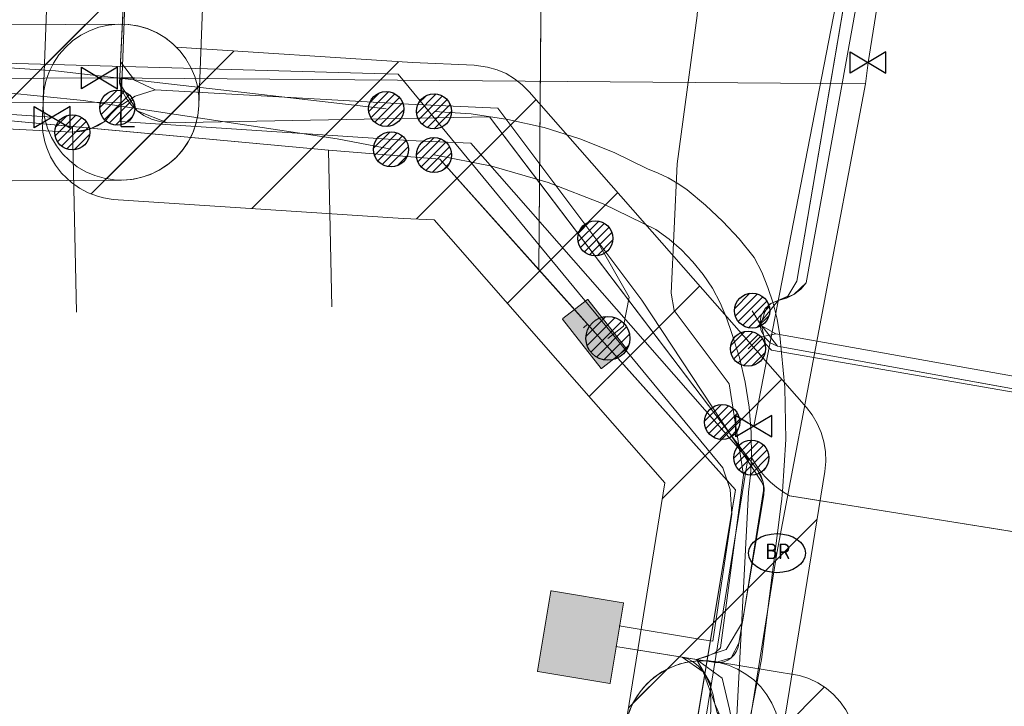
# Model space of a CAD drawing. Header units: metres. Extents: x 197355 to 199157, y 355772 to 356286.
# Tile 158 of 256: x 197990 to 198015, y 355852 to 355869. Entities that reach past the tile are written whole.
import ezdxf
from ezdxf.lldxf.tags import DXFTag

# ---------------------------------------------------------------- set-up
doc = ezdxf.new("R2010")
doc.units = ezdxf.units.M
for name, color, linetype, lineweight in [('B-WE-KL-BRANDSTOF_ENEXISNETBEHEERB.V.-G', 40, 'KL-BRANDSTOF-N', 18), ('B-WE-KL-BRANDSTOF_ENEXISNETBEHEERB.V.-V', 40, 'Continuous', 18), ('B-WE-KL-DATA_ENEXISNETBEHEERB.V.-G', 90, 'KL-DATA-N', 18), ('B-WE-KL-DATA_HULPSTUK_KPNB.V.-S', 90, 'Continuous', 25), ('B-WE-KL-DATA_KABELBUNDEL_KPNB.V.-G', 90, 'Continuous', 18), ('B-WE-KL-DATA_KABELBUNDEL_ZIGGOB.V.-G', 94, 'Continuous', 18), ('B-WE-KL-DATA_TELECOM_ZIGGOB.V.-G', 94, 'KL-TELECOM-ALGEMEEN-N', 18), ('B-WE-KL-ET_LS_ENEXISNETBEHEERB.V.-G', 190, 'KL-LS-N', 18), ('B-WE-KL-ET_LS_HULPSTUK_ENEXISNETBEHEERB.V.-G', 190, 'Continuous', 18), ('B-WE-KL-ET_LS_HULPSTUK_ENEXISNETBEHEERB.V.-S', 190, 'Continuous', 25), ('B-WE-KL-ET_LS_KABELBUNDEL_ENEXISNETBEHEERB.V.-G', 190, 'KL-BUNDEL-N', 18), ('B-WE-KL-ET_LS_PUTKAST_ENEXISNETBEHEERB.V.-G', 190, 'Continuous', 18), ('B-WE-KL-ET_LS_PUTKAST_ENEXISNETBEHEERB.V.-V', 190, 'Continuous', 18), ('B-WE-KL-ET_MS_10 kV_ENEXISNETBEHEERB.V.-G', 130, 'KL-MS-N', 18), ('B-WE-KL-ET_MS_ENEXISNETBEHEERB.V.-G', 130, 'KL-MS-N', 18), ('B-WE-KL-GAS_HULPSTUK_ENEXISNETBEHEERB.V.-S', 30, 'Continuous', 25), ('B-WE-KL-GAS_LD_ENEXISNETBEHEERB.V.-G', 50, 'KL-GAS-LD-N', 18), ('B-WE-KL-GAS_LD_HOOFDLEIDING_30 MBAR_PVC_250_ENEXISNETBEHEERB.V.-G', 50, 'KL-GAS-LD-N', 18), ('B-WE-KL-WATER_HULPSTUK_NVWATERLEIDINGMAATSCHAPPIJLIMBURG-S', 170, 'Continuous', 25), ('B-WE-KL-WATER_TRANSPORTLEIDING_NVWATERLEIDINGMAATSCHAPPIJLIMBURG-G', 170, 'KL-WATER-TR-N', 18), ('B-WE-OG-BEBOUWING_LAGE TRAFO_ENEXISNETBEHEERB.V.-G', 7, 'Continuous', 18), ('B-WE-OG-BEBOUWING_LAGE TRAFO_ENEXISNETBEHEERB.V.-V', 7, 'Continuous', 18)]:
    doc.layers.add(name, color=color, linetype=linetype, lineweight=lineweight)
doc.styles.add('NLCS-ISO', font='NLCS-ISO.ttf')
doc.styles.get("Standard").update_dxf_attribs({"font": 'isocp.shx'})
tags = doc.linetypes.add('KL-BRANDSTOF-N', pattern='A,4,-0.5,[105,NLCS.SHX,S=0.5,R=0,X=0.75,Y=0],-2,4,-1,["B",Standard,S=1,R=0,X=-0.15,Y=-0.5],-1.5', length=13).pattern_tags.tags
tags[18] = DXFTag(74, 10)
doc.linetypes.add('KL-BUNDEL-N', pattern='A,28,-5,[103,NLCS.SHX,S=1.25,R=0,X=0,Y=0],-5,[103,NLCS.SHX,S=1.25,R=0,X=0,Y=0],-5,[103,NLCS.SHX,S=1.25,R=0,X=0,Y=0],-5,[103,NLCS.SHX,S=1.25,R=0,X=0,Y=0],-5', length=53)
tags = doc.linetypes.add('KL-DATA-N', pattern='A,4,-1,[101,NLCS.SHX,S=0.5,R=0,X=0,Y=0],-1,4,-1,["D",Standard,S=1,R=0,X=-0.25,Y=-0.5],-1.5', length=12.5).pattern_tags.tags
tags[18] = DXFTag(74, 10)
tags = doc.linetypes.add('KL-GAS-LD-N', pattern='A,4,-1,[69,NLCS.SHX,S=0.5,R=0,X=0,Y=0],-1,4,-1,["L",Standard,S=1,R=0,X=0.25,Y=-0.5],-2', length=13).pattern_tags.tags
tags[18] = DXFTag(74, 10)
tags = doc.linetypes.add('KL-LS-N', pattern='A,4,-1,[103,NLCS.SHX,S=0.75,R=0,X=0,Y=0],-1,4,-1,["L",Standard,S=1,R=0,X=0,Y=-0.5],-2', length=13).pattern_tags.tags
tags[18] = DXFTag(74, 10)
tags = doc.linetypes.add('KL-MS-N', pattern='A,4,-1,[103,NLCS.SHX,S=0.75,R=0,X=0,Y=0],-1,4,-1,["M",Standard,S=1,R=0,X=0,Y=-0.5],-2', length=13).pattern_tags.tags
tags[18] = DXFTag(74, 10)
doc.linetypes.add('KL-TELECOM-ALGEMEEN-N', pattern='A,7,-1,[101,NLCS.SHX,S=0.5,R=0,X=0,Y=0],-1', length=9)
doc.linetypes.add('KL-WATER-TR-N', pattern='A,7,-0.5,[168,NLCS.SHX,S=0.75,R=0,X=0.75,Y=0],-2,[168,NLCS.SHX,S=0.75,R=0,X=0.75,Y=0],-2', length=11.5)
pattern_1 = [(45, (0, 0), (-2.245064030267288, 2.245064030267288), [])]

# ---------------------------------------------------------------- blocks, each defined once
blk = doc.blocks.new('SKL-ET_HULP_MOF-SO')
h = blk.add_hatch()
h.set_pattern_fill('ANSI31', color=256, scale=6, style=0)
h.set_pattern_definition([(45, (-2.250000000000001, -126.9820083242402), (-0.5303300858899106, 0.5303300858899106), [])])
edge = h.paths.add_edge_path()
edge.add_arc((0, 0), 2.25, 0, 360)
at = {"linetype": 'Continuous'}
blk.add_circle((0, 0), 2.25, dxfattribs=at)
blk = doc.blocks.new('SKL-WTB_HULP_AFSLUITER-SO')
for p, q in [((2.303946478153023, 1.373199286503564), (-2.303946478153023, -1.373199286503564)), ((-2.303946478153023, 1.373199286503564), (2.303946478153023, -1.373199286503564)), ((2.303946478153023, -1.373199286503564), (2.303946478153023, 1.373199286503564))]:
    blk.add_line(p, q)
at = {"ltscale": 0.1}
blk.add_line((-2.303946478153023, -1.373199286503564), (-2.303946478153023, 1.373199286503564), dxfattribs=at)
blk = doc.blocks.new('SKL-WTB_HULP_EINDKAP-SO')
for p, q in [((0, -0.625), (0, 0.625)), ((0, 0.625), (0.3464025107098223, 0.625)), ((0, -0.625), (0.3464025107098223, -0.625))]:
    blk.add_line(p, q)
blk = doc.blocks.new('SKL-ET_HULP_AANSLUITPUNT-SO')
h = blk.add_hatch()
h.set_pattern_fill('ANSI31', color=256, scale=30, style=0)
h.set_pattern_definition([(45, (-11.25, -634.9100416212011), (-2.651650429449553, 2.651650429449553), [])])
edge = h.paths.add_edge_path()
edge.add_arc((0, 0), 11.25, 0, 360)
at = {"linetype": 'Continuous'}
blk.add_circle((0, 0), 11.25, dxfattribs=at)
blk = doc.blocks.new('SIE-WEG_STRAATPOT_BRANDKRAAN-SO')
blk.add_ellipse((-4.547473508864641e-16, 0), major_axis=(-0.7288689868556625, 1.338866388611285e-16), ratio=0.6859943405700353)
at = {"style": 'NLCS-ISO'}
blk.add_text('BR', height=0.4, dxfattribs=at).set_placement((-0.2979630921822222, -0.1529624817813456))

msp = doc.modelspace()

# ---------------------------------------------------------------- hatches: boundary and pattern name
at = {"layer": 'B-WE-KL-BRANDSTOF_ENEXISNETBEHEERB.V.-V'}
h = msp.add_hatch(dxfattribs=at)
h.set_pattern_fill('ANSI31', color=256, style=0)
h.set_pattern_definition(pattern_1)
h.paths.add_polyline_path([(197992.705, 355865.127), (197992.957, 355865.153), (197993.202, 355865.209), (197993.44, 355865.296), (197993.665, 355865.414), (197993.873, 355865.558), (197994.06, 355865.726), (197994.225, 355865.917), (197994.366, 355866.129), (197994.478, 355866.356), (197994.56, 355866.595), (197994.612, 355866.841), (197994.631, 355867.051), (197995.056, 355878.348), (198005.106, 355878.747), (198005.357, 355878.772), (198005.603, 355878.83), (198005.879, 355878.936), (198014.796, 355883.137), (198015.017, 355883.258), (198015.223, 355883.408), (198015.406, 355883.581), (198015.567, 355883.777), (198015.701, 355883.99), (198015.807, 355884.22), (198015.914, 355884.603), (198018.47, 355899.333), (198018.496, 355899.584), (198018.489, 355899.838), (198018.451, 355900.086), (198018.382, 355900.33), (198018.282, 355900.562), (198018.155, 355900.78), (198017.999, 355900.981), (198017.822, 355901.159), (198017.621, 355901.315), (198017.403, 355901.444), (198017.172, 355901.544), (198016.928, 355901.614), (198016.679, 355901.653), (198016.425, 355901.66), (198016.174, 355901.635), (198015.929, 355901.579), (198015.691, 355901.492), (198015.466, 355901.375), (198015.259, 355901.231), (198015.07, 355901.063), (198014.905, 355900.871), (198014.765, 355900.661), (198014.652, 355900.433), (198014.57, 355900.195), (198014.524, 355899.989), (198012.152, 355886.312), (198004.542, 355882.727), (197993.651, 355882.295), (197993.4, 355882.27), (197993.153, 355882.212), (197992.917, 355882.124), (197992.692, 355882.006), (197992.485, 355881.862), (197992.298, 355881.693), (197992.143, 355881.513), (197991.753, 355881.004), (197991.612, 355880.794), (197991.5, 355880.569), (197991.395, 355880.252), (197991.117, 355879.081), (197991.074, 355878.832), (197990.634, 355867.201), (197990.64, 355866.949), (197990.678, 355866.698), (197990.748, 355866.455), (197990.847, 355866.223), (197990.976, 355866.004), (197991.131, 355865.804), (197991.309, 355865.626), (197991.51, 355865.471), (197991.727, 355865.342), (197991.959, 355865.243), (197992.203, 355865.173), (197992.453, 355865.134), (197992.704, 355865.127)])
h = msp.add_hatch(dxfattribs=at)
h.set_pattern_fill('ANSI31', color=256, style=0)
h.set_pattern_definition(pattern_1)
h.paths.add_polyline_path([(197939.642, 355863.627), (197957.604, 355864.913), (197992.644, 355865.126), (197992.897, 355865.144), (197993.144, 355865.193), (197993.385, 355865.273), (197993.613, 355865.383), (197993.824, 355865.52), (197994.018, 355865.684), (197994.188, 355865.869), (197994.335, 355866.077), (197994.453, 355866.299), (197994.543, 355866.535), (197994.602, 355866.782), (197994.63, 355867.034), (197994.626, 355867.285), (197994.589, 355867.537), (197994.522, 355867.78), (197994.424, 355868.014), (197994.298, 355868.233), (197994.146, 355868.433), (197993.969, 355868.614), (197993.769, 355868.771), (197993.553, 355868.901), (197993.322, 355869.003), (197993.079, 355869.075), (197992.831, 355869.116), (197992.62, 355869.126), (197957.515, 355868.913), (197939.357, 355867.617), (197939.106, 355867.583), (197938.863, 355867.518), (197938.628, 355867.422), (197938.409, 355867.298), (197938.206, 355867.147), (197938.024, 355866.972), (197937.865, 355866.774), (197937.733, 355866.558), (197937.629, 355866.329), (197937.555, 355866.087), (197937.512, 355865.837), (197937.5, 355865.585), (197937.521, 355865.332), (197937.573, 355865.086), (197937.656, 355864.847), (197937.77, 355864.62), (197937.91, 355864.409), (197938.075, 355864.219), (197938.263, 355864.05), (197938.471, 355863.907), (197938.697, 355863.79), (197938.933, 355863.704), (197939.18, 355863.648), (197939.433, 355863.623)])
h = msp.add_hatch(dxfattribs=at)
h.set_pattern_fill('ANSI31', color=256, style=0)
h.set_pattern_definition(pattern_1)
h.paths.add_polyline_path([(198007.618, 355848.814), (198007.87, 355848.84), (198008.116, 355848.897), (198008.352, 355848.985), (198008.576, 355849.102), (198008.783, 355849.246), (198008.972, 355849.417), (198009.136, 355849.609), (198009.275, 355849.819), (198009.387, 355850.047), (198009.469, 355850.286), (198009.513, 355850.491), (198010.678, 355857.664), (198010.703, 355857.914), (198010.695, 355858.169), (198010.657, 355858.417), (198010.586, 355858.66), (198010.485, 355858.893), (198010.357, 355859.111), (198010.207, 355859.304), (198003.101, 355867.392), (198002.922, 355867.571), (198002.723, 355867.726), (198002.504, 355867.855), (198002.273, 355867.955), (198002.03, 355868.025), (198001.684, 355868.07), (198000.107, 355868.138), (197994.045, 355868.536), (197993.955, 355868.626), (197993.757, 355868.78), (197993.538, 355868.909), (197993.307, 355869.009), (197993.064, 355869.079), (197992.813, 355869.118), (197992.56, 355869.125), (197992.308, 355869.1), (197992.063, 355869.043), (197991.825, 355868.956), (197991.6, 355868.839), (197991.392, 355868.695), (197991.205, 355868.527), (197991.039, 355868.335), (197990.899, 355868.124), (197990.787, 355867.898), (197990.704, 355867.659), (197990.653, 355867.412), (197990.613, 355866.61), (197990.631, 355866.357), (197990.681, 355866.109), (197990.729, 355865.956), (197990.828, 355865.723), (197990.956, 355865.506), (197991.11, 355865.306), (197991.361, 355865.067), (197991.568, 355864.921), (197991.791, 355864.803), (197992.028, 355864.714), (197992.182, 355864.673), (197992.431, 355864.634), (197999.869, 355864.145), (198000.659, 355864.111), (198006.578, 355857.373), (198005.565, 355851.133), (198005.54, 355850.882), (198005.548, 355850.628), (198005.586, 355850.379), (198005.657, 355850.136), (198005.758, 355849.903), (198005.886, 355849.686), (198006.041, 355849.487), (198006.221, 355849.308), (198006.421, 355849.153), (198006.639, 355849.026), (198006.871, 355848.927), (198007.115, 355848.858), (198007.365, 355848.82), (198007.617, 355848.814)])
h = msp.add_hatch(dxfattribs=at)
h.set_pattern_fill('ANSI31', color=256, style=0)
h.set_pattern_definition(pattern_1)
h.paths.add_polyline_path([(198007.239, 355846.469), (198007.49, 355846.495), (198007.737, 355846.553), (198007.973, 355846.64), (198008.198, 355846.758), (198008.404, 355846.902), (198008.593, 355847.073), (198008.756, 355847.264), (198008.896, 355847.476), (198009.007, 355847.703), (198009.089, 355847.941), (198009.133, 355848.147), (198009.513, 355850.492), (198009.538, 355850.743), (198009.53, 355850.997), (198009.491, 355851.246), (198009.421, 355851.489), (198009.32, 355851.722), (198009.191, 355851.939), (198009.037, 355852.138), (198008.856, 355852.317), (198008.657, 355852.47), (198008.439, 355852.598), (198008.205, 355852.698), (198007.963, 355852.766), (198007.712, 355852.805), (198007.459, 355852.81), (198007.209, 355852.784), (198006.963, 355852.727), (198006.726, 355852.639), (198006.502, 355852.522), (198006.294, 355852.377), (198006.106, 355852.207), (198005.942, 355852.016), (198005.803, 355851.805), (198005.691, 355851.576), (198005.61, 355851.338), (198005.565, 355851.132), (198005.185, 355848.787), (198005.16, 355848.536), (198005.168, 355848.282), (198005.207, 355848.033), (198005.277, 355847.79), (198005.378, 355847.557), (198005.506, 355847.341), (198005.663, 355847.14), (198005.841, 355846.963), (198006.042, 355846.808), (198006.26, 355846.681), (198006.492, 355846.582), (198006.737, 355846.512), (198006.987, 355846.475), (198007.238, 355846.469)])
h = msp.add_hatch(dxfattribs=at)
h.set_pattern_fill('ANSI31', color=256, style=0)
h.set_pattern_definition(pattern_1)
h.paths.add_polyline_path([(198009.709, 355848.512), (198009.96, 355848.552), (198010.203, 355848.624), (198010.434, 355848.726), (198010.65, 355848.855), (198010.849, 355849.012), (198011.027, 355849.193), (198011.179, 355849.393), (198011.306, 355849.613), (198011.404, 355849.846), (198011.472, 355850.089), (198011.508, 355850.339), (198011.513, 355850.592), (198011.486, 355850.843), (198011.427, 355851.089), (198011.337, 355851.327), (198011.219, 355851.549), (198011.073, 355851.756), (198010.903, 355851.942), (198010.71, 355852.106), (198010.498, 355852.244), (198010.269, 355852.354), (198010.031, 355852.434), (198007.849, 355852.788), (198007.598, 355852.811), (198007.344, 355852.802), (198007.095, 355852.762), (198006.853, 355852.691), (198006.621, 355852.589), (198006.405, 355852.459), (198006.206, 355852.303), (198006.028, 355852.122), (198005.875, 355851.922), (198005.748, 355851.702), (198005.65, 355851.469), (198005.583, 355851.226), (198005.546, 355850.975), (198005.541, 355850.722), (198005.568, 355850.472), (198005.627, 355850.225), (198005.717, 355849.988), (198005.834, 355849.766), (198005.981, 355849.558), (198006.151, 355849.372), (198006.343, 355849.209), (198006.555, 355849.071), (198006.784, 355848.96), (198007.022, 355848.88), (198009.206, 355848.526), (198009.458, 355848.503)])
at = {"layer": 'B-WE-KL-ET_LS_PUTKAST_ENEXISNETBEHEERB.V.-V'}
for points in [[(198004.952, 355860.298), (198005.587, 355860.793), (198005.591, 355860.803), (198004.604, 355862.067), (198004.594, 355862.071), (198003.96, 355861.577), (198003.956, 355861.567), (198004.943, 355860.302), (198004.951, 355860.298)], [(198005.164, 355852.227), (198005.17, 355852.23), (198005.173, 355852.235), (198005.516, 355854.285), (198005.514, 355854.293), (198005.508, 355854.297), (198003.668, 355854.605), (198003.66, 355854.603), (198003.656, 355854.597), (198003.313, 355852.547), (198003.315, 355852.539), (198003.321, 355852.535), (198005.163, 355852.227)]]:
    msp.add_hatch(color=256, dxfattribs=at).paths.add_polyline_path(points)
at = {"layer": 'B-WE-OG-BEBOUWING_LAGE TRAFO_ENEXISNETBEHEERB.V.-V'}
msp.add_hatch(color=256, dxfattribs=at).paths.add_polyline_path([(198005.164, 355852.227), (198005.17, 355852.23), (198005.173, 355852.235), (198005.516, 355854.285), (198005.514, 355854.293), (198005.508, 355854.297), (198003.668, 355854.605), (198003.66, 355854.603), (198003.656, 355854.597), (198003.313, 355852.547), (198003.315, 355852.539), (198003.321, 355852.535), (198005.163, 355852.227)])

# ---------------------------------------------------------------- linework, layer by layer
at = {"layer": 'B-WE-KL-BRANDSTOF_ENEXISNETBEHEERB.V.-G', "linetype": 'ByBlock', "ltscale": 0.5, "flags": 128}
for points in [[(197991.074, 355878.832), (197990.634, 355867.201), (197990.64, 355866.949), (197990.678, 355866.698), (197990.748, 355866.455), (197990.847, 355866.223), (197990.976, 355866.004), (197991.131, 355865.804), (197991.309, 355865.626), (197991.51, 355865.471), (197991.727, 355865.342), (197991.959, 355865.243), (197992.203, 355865.173), (197992.453, 355865.134), (197992.704, 355865.127), (197992.705, 355865.127), (197992.705, 355865.127), (197992.957, 355865.153), (197993.202, 355865.209), (197993.44, 355865.296), (197993.665, 355865.414), (197993.873, 355865.558), (197994.06, 355865.726), (197994.225, 355865.917), (197994.366, 355866.129), (197994.478, 355866.356), (197994.56, 355866.595), (197994.612, 355866.841), (197994.631, 355867.051), (197995.056, 355878.348)], [(197957.604, 355864.913), (197992.644, 355865.126), (197992.897, 355865.144), (197993.144, 355865.193), (197993.385, 355865.273), (197993.613, 355865.383), (197993.824, 355865.52), (197994.018, 355865.684), (197994.188, 355865.869), (197994.335, 355866.077), (197994.453, 355866.299), (197994.543, 355866.535), (197994.602, 355866.782), (197994.63, 355867.034), (197994.626, 355867.285), (197994.589, 355867.537), (197994.522, 355867.78), (197994.424, 355868.014), (197994.298, 355868.233), (197994.146, 355868.433), (197993.969, 355868.614), (197993.769, 355868.771), (197993.553, 355868.901), (197993.322, 355869.003), (197993.079, 355869.075), (197992.831, 355869.116), (197992.62, 355869.126), (197957.515, 355868.913)], [(198009.513, 355850.491), (198010.678, 355857.664), (198010.703, 355857.914), (198010.695, 355858.169), (198010.657, 355858.417), (198010.586, 355858.66), (198010.485, 355858.893), (198010.357, 355859.111), (198010.207, 355859.304), (198003.101, 355867.392), (198002.922, 355867.571), (198002.723, 355867.726), (198002.504, 355867.855), (198002.273, 355867.955), (198002.03, 355868.025), (198001.684, 355868.07), (198000.107, 355868.138), (197994.045, 355868.536), (197993.955, 355868.626), (197993.757, 355868.78), (197993.538, 355868.909), (197993.307, 355869.009), (197993.064, 355869.079), (197992.813, 355869.118), (197992.56, 355869.125), (197992.308, 355869.1), (197992.063, 355869.043), (197991.825, 355868.956), (197991.6, 355868.839), (197991.392, 355868.695), (197991.205, 355868.527), (197991.039, 355868.335), (197990.899, 355868.124), (197990.787, 355867.898), (197990.704, 355867.659), (197990.653, 355867.412), (197990.613, 355866.61), (197990.631, 355866.357), (197990.681, 355866.109), (197990.729, 355865.956), (197990.828, 355865.723), (197990.956, 355865.506), (197991.11, 355865.306), (197991.361, 355865.067), (197991.568, 355864.921), (197991.791, 355864.803), (197992.028, 355864.714), (197992.182, 355864.673), (197992.431, 355864.634), (197999.869, 355864.145), (198000.659, 355864.111), (198006.578, 355857.373), (198005.565, 355851.133)]]:
    msp.add_lwpolyline(points, dxfattribs=at)
at = {"layer": 'B-WE-KL-BRANDSTOF_ENEXISNETBEHEERB.V.-G', "ltscale": 0.5, "flags": 128}
for points in [[(198007.239, 355846.469), (198007.49, 355846.495), (198007.737, 355846.553), (198007.973, 355846.64), (198008.198, 355846.758), (198008.404, 355846.902), (198008.593, 355847.073), (198008.756, 355847.264), (198008.896, 355847.476), (198009.007, 355847.703), (198009.089, 355847.941), (198009.133, 355848.147), (198009.513, 355850.492), (198009.538, 355850.743), (198009.53, 355850.997), (198009.491, 355851.246), (198009.421, 355851.489), (198009.32, 355851.722), (198009.191, 355851.939), (198009.037, 355852.138), (198008.856, 355852.317), (198008.657, 355852.47), (198008.439, 355852.598), (198008.205, 355852.698), (198007.963, 355852.766), (198007.712, 355852.805), (198007.459, 355852.81), (198007.209, 355852.784), (198006.963, 355852.727), (198006.726, 355852.639), (198006.502, 355852.522), (198006.294, 355852.377), (198006.106, 355852.207), (198005.942, 355852.016), (198005.803, 355851.805), (198005.691, 355851.576), (198005.61, 355851.338), (198005.565, 355851.132), (198005.185, 355848.787), (198005.16, 355848.536), (198005.168, 355848.282), (198005.207, 355848.033), (198005.277, 355847.79), (198005.378, 355847.557), (198005.506, 355847.341), (198005.663, 355847.14), (198005.841, 355846.963), (198006.042, 355846.808), (198006.26, 355846.681), (198006.492, 355846.582), (198006.737, 355846.512), (198006.987, 355846.475), (198007.238, 355846.469), (198007.239, 355846.469)], [(198009.709, 355848.512), (198009.96, 355848.552), (198010.203, 355848.624), (198010.434, 355848.726), (198010.65, 355848.855), (198010.849, 355849.012), (198011.027, 355849.193), (198011.179, 355849.393), (198011.306, 355849.613), (198011.404, 355849.846), (198011.472, 355850.089), (198011.508, 355850.339), (198011.513, 355850.592), (198011.486, 355850.843), (198011.427, 355851.089), (198011.337, 355851.327), (198011.219, 355851.549), (198011.073, 355851.756), (198010.903, 355851.942), (198010.71, 355852.106), (198010.498, 355852.244), (198010.269, 355852.354), (198010.031, 355852.434), (198007.849, 355852.788), (198007.598, 355852.811), (198007.344, 355852.802), (198007.095, 355852.762), (198006.853, 355852.691), (198006.621, 355852.589), (198006.405, 355852.459), (198006.206, 355852.303), (198006.028, 355852.122), (198005.875, 355851.922), (198005.748, 355851.702), (198005.65, 355851.469), (198005.583, 355851.226), (198005.546, 355850.975), (198005.541, 355850.722), (198005.568, 355850.472), (198005.627, 355850.225), (198005.717, 355849.988), (198005.834, 355849.766), (198005.981, 355849.558), (198006.151, 355849.372), (198006.343, 355849.209), (198006.555, 355849.071), (198006.784, 355848.96), (198007.022, 355848.88), (198009.206, 355848.526), (198009.458, 355848.503), (198009.709, 355848.512)]]:
    msp.add_lwpolyline(points, close=True, dxfattribs=at)
at = {"layer": 'B-WE-KL-DATA_ENEXISNETBEHEERB.V.-G', "ltscale": 0.5, "flags": 128}
for points in [[(198013.936, 355883.157), (198010.204, 355862.492)], [(197992.595, 355867.613), (197993.13, 355878.597)], [(198022.968, 355858.432), (198009.463, 355860.871)]]:
    msp.add_lwpolyline(points, dxfattribs=at)
at = {"layer": 'B-WE-KL-DATA_KABELBUNDEL_KPNB.V.-G', "ltscale": 0.5, "flags": 128}
for points in [[(197999.431, 355866.95), (197990.949, 355867.924), (197982.429, 355868.481), (197967.829, 355868.896), (197957.982, 355868.8), (197945.128, 355868.004), (197941.159, 355865.347)], [(197945.106, 355866.895), (197959.949, 355867.731), (197981.456, 355867.836), (197986.576, 355867.678), (197991.673, 355867.169), (197998.177, 355866.185), (197999.555, 355865.917)], [(198000.66, 355866.889), (198001.611, 355866.824), (198002.554, 355866.684), (198003.483, 355866.472), (198004.393, 355866.188), (198005.278, 355865.834), (198006.133, 355865.412), (198006.401, 355865.308), (198006.66, 355865.183), (198006.908, 355865.039), (198007.145, 355864.876), (198007.619, 355864.487), (198008.066, 355864.067), (198008.483, 355863.618), (198008.869, 355863.142), (198009.059, 355862.765), (198009.22, 355862.374), (198009.353, 355861.973), (198009.455, 355861.563), (198009.527, 355861.147), (198009.654, 355859.816), (198009.677, 355858.479), (198009.596, 355857.144), (198009.588, 355857.067), (198009.575, 355856.951), (198009.562, 355856.834), (198009.055, 355852.846), (198008.283, 355848.9)], [(198000.66, 355865.772), (198002.139, 355865.481), (198003.587, 355865.064), (198004.994, 355864.523), (198006.349, 355863.863), (198006.69, 355863.615), (198007.007, 355863.338), (198007.298, 355863.034), (198007.561, 355862.705), (198007.794, 355862.354), (198007.994, 355861.984), (198008.161, 355861.597), (198008.293, 355861.197), (198008.488, 355860.579), (198008.636, 355859.948), (198008.737, 355859.309), (198008.791, 355858.663), (198008.796, 355858.015), (198008.796, 355858.015)], [(198008.796, 355858.015), (198008.772, 355857.57), (198008.725, 355857.127), (198008.418, 355851.402), (198007.752, 355845.708)], [(198023.492, 355854.837), (198009.775, 355857.036), (198009.596, 355857.144), (198009.435, 355857.26), (198009.283, 355857.389), (198009.143, 355857.53), (198009.014, 355857.682), (198008.898, 355857.844), (198008.796, 355858.015), (198008.796, 355858.015)], [(198023.304, 355854.867), (198009.78, 355857.035)]]:
    msp.add_lwpolyline(points, dxfattribs=at)
at = {"layer": 'B-WE-KL-DATA_KABELBUNDEL_ZIGGOB.V.-G', "ltscale": 0.5, "flags": 128}
for points in [[(198003.342, 355862.832), (198003.487, 355880.874)], [(198012.891, 355879.765), (198009.96, 355862.536), (198009.729, 355862.151), (198009.263, 355861.944), (198009.14, 355861.752), (198009.045, 355861.452), (198009.156, 355860.934), (198009.314, 355860.768), (198023.233, 355858.348), (198023.695, 355858.037), (198023.932, 355857.482), (198023.925, 355857.169)], [(197977.826, 355866.915), (197981.243, 355867.027), (197989.709, 355866.652), (197991.389, 355866.497)], [(197991.489, 355861.745), (197991.389, 355866.497)], [(197991.389, 355866.497), (197997.953, 355865.89)], [(197998.037, 355861.883), (197997.953, 355865.89)], [(197997.953, 355865.89), (198000.806, 355865.666), (198003.342, 355862.832)], [(198004.41, 355861.638), (198003.342, 355862.832)], [(198004.593, 355861.434), (198004.41, 355861.638)], [(198004.491, 355861.343), (198004.593, 355861.434)], [(198004.864, 355861.131), (198004.593, 355861.434)], [(198004.741, 355835.312), (198008.392, 355857.188), (198004.864, 355861.131)]]:
    msp.add_lwpolyline(points, dxfattribs=at)
at = {"layer": 'B-WE-KL-DATA_TELECOM_ZIGGOB.V.-G', "ltscale": 0.5, "flags": 128}
for points in [[(198019.882, 355836.417), (198023.925, 355857.169), (198023.932, 355857.482), (198023.695, 355858.037), (198023.233, 355858.348), (198009.314, 355860.768), (198009.156, 355860.934), (198009.045, 355861.452), (198009.14, 355861.752), (198009.263, 355861.944), (198009.729, 355862.151), (198009.96, 355862.536), (198013.7, 355884.518), (198013.785, 355884.79), (198014.167, 355885.296), (198014.258, 355885.587), (198019.949, 355920.24), (198024.103, 355945.805), (198012.846, 355947.765)], [(198004.41, 355861.638), (198003.342, 355862.832), (198003.498, 355882.232), (198004.593, 355882.323), (198012.696, 355887.117), (198018.26, 355920.519), (198035.495, 355917.671)], [(198004.491, 355861.343), (198004.593, 355861.434), (198000.806, 355865.666), (197997.953, 355865.89), (197989.709, 355866.652), (197981.243, 355867.027), (197959.995, 355866.333), (197956.654, 355866.207), (197953.309, 355866.049), (197951.81, 355865.967), (197946.79, 355865.645), (197941.762, 355865.248), (197938.486, 355864.95), (197935.208, 355864.621), (197931.927, 355864.261), (197928.645, 355863.869), (197925.56, 355863.472), (197922.474, 355863.048), (197898.204, 355859.767), (197886.43, 355857.347), (197886.626, 355856.366)], [(198004.41, 355861.638), (198000.806, 355865.666), (197997.953, 355865.89), (197989.709, 355866.652), (197981.243, 355867.027), (197959.995, 355866.333), (197956.654, 355866.207), (197953.309, 355866.049), (197951.81, 355865.967), (197946.79, 355865.645), (197941.762, 355865.248), (197938.486, 355864.95), (197935.208, 355864.621), (197931.927, 355864.261), (197928.645, 355863.869), (197925.56, 355863.472), (197922.474, 355863.048), (197898.204, 355859.767), (197886.43, 355857.347), (197886.626, 355856.366)], [(198004.864, 355861.131), (198000.806, 355865.666), (197997.953, 355865.89), (197989.709, 355866.652), (197981.243, 355867.027), (197959.995, 355866.333), (197956.654, 355866.207), (197953.309, 355866.049), (197951.81, 355865.967), (197946.79, 355865.645), (197941.762, 355865.248), (197938.486, 355864.95), (197935.208, 355864.621), (197931.927, 355864.261), (197928.645, 355863.869), (197925.56, 355863.472), (197922.474, 355863.048), (197898.204, 355859.767), (197886.43, 355857.347), (197886.626, 355856.366)], [(197991.489, 355861.745), (197991.389, 355866.497), (197997.953, 355865.89), (198000.806, 355865.666), (198004.593, 355861.434), (198004.491, 355861.343)], [(197998.037, 355861.883), (197997.953, 355865.89), (198000.806, 355865.666), (198004.593, 355861.434), (198004.491, 355861.343)], [(198004.741, 355835.312), (198005.192, 355837.957), (198008.392, 355857.188), (198004.593, 355861.434), (198004.491, 355861.343)], [(198004.741, 355835.312), (198005.192, 355837.957), (198008.392, 355857.188), (198004.593, 355861.434), (198004.491, 355861.343)], [(198004.741, 355835.312), (198005.192, 355837.957), (198008.392, 355857.188), (198004.593, 355861.434), (198004.491, 355861.343)], [(198004.741, 355835.312), (198005.192, 355837.957), (198008.392, 355857.188), (198004.593, 355861.434), (198004.491, 355861.343)], [(198004.741, 355835.312), (198005.192, 355837.957), (198008.392, 355857.188), (198004.593, 355861.434), (198004.491, 355861.343)], [(198004.741, 355835.312), (198005.192, 355837.957), (198008.392, 355857.188), (198004.864, 355861.131)]]:
    msp.add_lwpolyline(points, dxfattribs=at)
at = {"layer": 'B-WE-KL-ET_LS_ENEXISNETBEHEERB.V.-G', "ltscale": 0.5, "flags": 128}
for points in [[(198005.32, 355853.174), (198007.386, 355852.842), (198008.152, 355853.101), (198008.566, 355853.795), (198009.108, 355857.176), (198009.105, 355857.287), (198009.062, 355857.39), (198005.984, 355862.049), (198002.296, 355866.972), (198000, 355867.073), (197993.511, 355867.439), (197992.977, 355867.689), (197992.616, 355868.156), (197993.109, 355878.31), (197993.522, 355878.715), (197994.071, 355878.898), (198000, 355879.172), (198006.509, 355879.715), (198007.338, 355879.861), (198008.166, 355880.085), (198008.97, 355880.385), (198012.759, 355883.351), (198014.564, 355887.811), (198014.569, 355887.85), (198015.295, 355891.817), (198016.637, 355899.859), (198016.955, 355903.095), (198017.368, 355905.841), (198024.604, 355949.969), (198025.559, 355955.848), (198025.529, 355956.09), (198025.427, 355956.312), (198025.363, 355956.506), (198025.367, 355956.71)], [(198005.32, 355853.174), (198007.386, 355852.842), (198008.152, 355853.101), (198008.566, 355853.795), (198009.108, 355857.176), (198009.105, 355857.287), (198009.062, 355857.39), (198005.984, 355862.049), (198002.296, 355866.972), (198000, 355867.073), (197993.511, 355867.439), (197992.977, 355867.689), (197992.616, 355868.156), (197993.109, 355878.31), (197993.522, 355878.715), (197994.071, 355878.898), (198000, 355879.172), (198006.509, 355879.715), (198007.338, 355879.861), (198008.166, 355880.085), (198008.97, 355880.385), (198012.759, 355883.351), (198014.564, 355887.811), (198014.569, 355887.85), (198015.295, 355891.817), (198016.637, 355899.859), (198016.955, 355903.095), (198017.043, 355903.682)], [(198005.32, 355853.174), (198007.386, 355852.842), (198007.65, 355852.917), (198007.879, 355853.025), (198008.007, 355853.143), (198008.594, 355857.562), (198008.226, 355859.905), (198006.818, 355861.789), (198006.742, 355862.233), (198006.891, 355865.542), (198007.406, 355869.349), (198007.96, 355877.287), (198008.143, 355878.543), (198007.925, 355878.841), (198006.936, 355879.045), (197992.158, 355879.971), (197986.943, 355879.933), (197979.761, 355879.941), (197954.099, 355879.095), (197936.803, 355877.645), (197931.37, 355877.348), (197896.758, 355873.089), (197896.404, 355873.161), (197889.908, 355875.951), (197889.585, 355876.287), (197888.394, 355880.616)], [(198005.32, 355853.174), (198007.386, 355852.842), (198007.65, 355852.917), (198007.879, 355853.025), (198008.007, 355853.143), (198008.594, 355857.562), (198008.226, 355859.905), (198006.818, 355861.789), (198006.742, 355862.233), (198006.891, 355865.542), (198007.406, 355869.349), (198007.96, 355877.287), (198008.143, 355878.543), (198007.925, 355878.841), (198006.936, 355879.045), (197992.158, 355879.971), (197986.943, 355879.933), (197979.761, 355879.941), (197954.099, 355879.095), (197936.803, 355877.645), (197931.37, 355877.348), (197896.758, 355873.089), (197896.404, 355873.161), (197889.908, 355875.951), (197889.585, 355876.287), (197888.394, 355880.616)], [(197991.139, 355879.649), (197992.334, 355879.288), (197993.109, 355878.31), (197992.616, 355868.156), (197992.977, 355867.689), (197993.511, 355867.439), (198000, 355867.073), (198002.296, 355866.972), (198005.984, 355862.049), (198009.062, 355857.39), (198009.105, 355857.287), (198009.108, 355857.176), (198008.566, 355853.795), (198008.152, 355853.101), (198007.386, 355852.842), (198005.32, 355853.174)], [(197870.293, 355872.148), (197868.372, 355871.696), (197868.325, 355871.667), (197868.32, 355871.611), (197868.334, 355871.548), (197868.357, 355871.168), (197868.342, 355870.787), (197868.289, 355870.409), (197868.2, 355870.039), (197871.336, 355855.727), (197871.395, 355855.544), (197871.488, 355855.376), (197871.611, 355855.228), (197871.761, 355855.107), (197871.93, 355855.017), (197872.114, 355854.961), (197872.305, 355854.941), (197872.497, 355854.958), (197884.365, 355857.181), (197897.923, 355859.6), (197908.193, 355861.285), (197912.991, 355861.989), (197917.217, 355862.575), (197920.188, 355862.968), (197921.699, 355863.162), (197924.325, 355863.489), (197930.154, 355864.188), (197933.358, 355864.547), (197936.565, 355864.88), (197940.223, 355865.227), (197942.575, 355865.432), (197944.929, 355865.623), (197959.673, 355866.193), (197966.657, 355866.605), (197981.273, 355866.87), (197991.383, 355866.352)], [(197991.383, 355866.352), (197991.824, 355866.431), (197992.222, 355866.637), (197992.369, 355866.819), (197992.537, 355866.983), (197992.992, 355867.278), (197993.511, 355867.439), (198000, 355867.073), (198002.296, 355866.972), (198005.984, 355862.049), (198009.062, 355857.39), (198009.105, 355857.287), (198009.108, 355857.176), (198008.566, 355853.795), (198008.152, 355853.101), (198007.386, 355852.842), (198005.32, 355853.174)], [(198005.32, 355853.174), (198007.386, 355852.842), (198008.152, 355853.101), (198008.566, 355853.795), (198009.108, 355857.176), (198009.105, 355857.287), (198009.062, 355857.39), (198005.984, 355862.049), (198002.296, 355866.972), (198000, 355867.073), (197993.511, 355867.439), (197992.992, 355867.278), (197992.537, 355866.983)], [(197939.691, 355861.947), (197939.631, 355862.93), (197939.511, 355864.382), (197939.501, 355864.564), (197939.504, 355864.723), (197939.519, 355864.858), (197939.546, 355864.97), (197939.585, 355865.059), (197939.636, 355865.125), (197939.699, 355865.167), (197939.775, 355865.186), (197942.575, 355865.432), (197944.929, 355865.623), (197959.673, 355866.193), (197966.657, 355866.605), (197981.273, 355866.87), (197991.383, 355866.352), (197991.606, 355866.375), (197991.824, 355866.431), (197992.031, 355866.519), (197992.222, 355866.637), (197992.369, 355866.819), (197992.537, 355866.983)], [(198005.32, 355853.174), (198007.386, 355852.842), (198008.049, 355852.367), (198008.234, 355851.572), (198008.318, 355851.132), (198008.696, 355850.892), (198021.088, 355848.446), (198021.907, 355848.894), (198022.291, 355849.745), (198023.366, 355856.095), (198023.498, 355856.6), (198023.665, 355857.094), (198023.906, 355857.662), (198024.193, 355858.209), (198033.063, 355864.934), (198035.011, 355864.839), (198035.708, 355864.833), (198036.405, 355864.8), (198037.8, 355864.7), (198039.715, 355864.593), (198041.188, 355864.487)], [(198005.32, 355853.174), (198007.386, 355852.842), (198008.049, 355852.367), (198008.234, 355851.572), (198008.318, 355851.132), (198008.696, 355850.892), (198021.088, 355848.446), (198021.907, 355848.894), (198022.291, 355849.745), (198023.366, 355856.095), (198023.498, 355856.6), (198023.665, 355857.094), (198023.906, 355857.662), (198024.193, 355858.209), (198033.063, 355864.934), (198035.011, 355864.839), (198035.708, 355864.833), (198036.405, 355864.8), (198037.8, 355864.7), (198039.715, 355864.593), (198041.188, 355864.487)], [(198004.795, 355863.637), (198005.662, 355862.128), (198005.518, 355861.387), (198005.115, 355861.072)], [(198009.424, 355861.185), (198009.042, 355861.403), (198008.815, 355861.781)], [(198009.424, 355861.185), (198009.042, 355861.403), (198008.815, 355861.781)], [(198008.71, 355860.807), (198009.012, 355861.1), (198009.424, 355861.185)], [(198008.71, 355860.807), (198009.012, 355861.1), (198009.424, 355861.185)], [(198024.306, 355859.374), (198023.504, 355859.035), (198022.664, 355858.832), (198009.424, 355861.185)], [(198024.306, 355859.374), (198023.504, 355859.035), (198022.664, 355858.832), (198009.424, 355861.185)], [(198005.32, 355853.174), (198007.386, 355852.842), (198007.744, 355852.227), (198007.756, 355851.516), (198007.633, 355850.79)], [(198005.32, 355853.174), (198007.386, 355852.842), (198008.049, 355852.367), (198008.234, 355851.572), (198008.318, 355851.132), (198008.696, 355850.892), (198021.088, 355848.446), (198021.83, 355848.05), (198022.08, 355847.247), (198022.001, 355846.737)], [(198005.32, 355853.174), (198007.386, 355852.842), (198008.049, 355852.367), (198008.234, 355851.572), (198008.318, 355851.132), (198008.696, 355850.892), (198021.088, 355848.446), (198021.907, 355848.894), (198022.291, 355849.745), (198022.724, 355852.299)]]:
    msp.add_lwpolyline(points, dxfattribs=at)
at = {"layer": 'B-WE-KL-ET_LS_HULPSTUK_ENEXISNETBEHEERB.V.-G', "ltscale": 0.5, "flags": 128}
for points in [[(197992.616, 355868.156), (197993.109, 355878.31)], [(198006.742, 355862.233), (198006.891, 355865.542)], [(198022.664, 355858.832), (198009.424, 355861.185)]]:
    msp.add_lwpolyline(points, dxfattribs=at)
at = {"layer": 'B-WE-KL-ET_LS_KABELBUNDEL_ENEXISNETBEHEERB.V.-G', "ltscale": 0.5, "flags": 128}
for points in [[(197993.109, 355878.31), (197992.616, 355868.156)], [(198006.891, 355865.542), (198007.406, 355869.349)], [(197992.616, 355868.156), (197992.977, 355867.689), (197993.511, 355867.439)], [(197992.537, 355866.983), (197992.992, 355867.278), (197993.511, 355867.439)], [(198001.724, 355866.997), (198000, 355867.073), (197993.511, 355867.439)], [(197991.383, 355866.352), (197981.273, 355866.87), (197966.657, 355866.605), (197959.673, 355866.193), (197944.929, 355865.623), (197942.575, 355865.432), (197939.775, 355865.186)], [(197991.383, 355866.352), (197991.824, 355866.431), (197992.222, 355866.637), (197992.369, 355866.819), (197992.537, 355866.983)], [(198007.386, 355852.842), (198008.152, 355853.101), (198008.566, 355853.795), (198009.108, 355857.176), (198009.105, 355857.287), (198009.062, 355857.39), (198005.984, 355862.049), (198002.296, 355866.972), (198001.724, 355866.997)], [(198006.742, 355862.233), (198006.891, 355865.542)], [(198007.386, 355852.842), (198007.65, 355852.917), (198007.879, 355853.025), (198008.007, 355853.143), (198008.594, 355857.562), (198008.226, 355859.905), (198006.818, 355861.789), (198006.742, 355862.233)], [(198009.424, 355861.185), (198009.042, 355861.403), (198008.815, 355861.781)], [(198008.71, 355860.807), (198009.012, 355861.1), (198009.424, 355861.185)], [(198022.664, 355858.832), (198009.424, 355861.185)], [(198005.32, 355853.174), (198007.386, 355852.842)], [(198008.696, 355850.892), (198008.318, 355851.132), (198008.234, 355851.572), (198008.049, 355852.367), (198007.386, 355852.842)], [(198007.386, 355852.842), (198007.744, 355852.227), (198007.756, 355851.516), (198007.633, 355850.79)]]:
    msp.add_lwpolyline(points, dxfattribs=at)
at = {"layer": 'B-WE-KL-ET_LS_PUTKAST_ENEXISNETBEHEERB.V.-G', "ltscale": 0.5, "flags": 128}
for points in [[(198004.952, 355860.298), (198005.587, 355860.793), (198005.591, 355860.803), (198004.604, 355862.067), (198004.594, 355862.071), (198003.96, 355861.577), (198003.956, 355861.567), (198004.943, 355860.302), (198004.951, 355860.298), (198004.952, 355860.298)], [(198005.164, 355852.227), (198005.17, 355852.23), (198005.173, 355852.235), (198005.516, 355854.285), (198005.514, 355854.293), (198005.508, 355854.297), (198003.668, 355854.605), (198003.66, 355854.603), (198003.656, 355854.597), (198003.313, 355852.547), (198003.315, 355852.539), (198003.321, 355852.535), (198005.163, 355852.227), (198005.164, 355852.227)]]:
    msp.add_lwpolyline(points, close=True, dxfattribs=at)
at = {"layer": 'B-WE-KL-ET_MS_10 kV_ENEXISNETBEHEERB.V.-G', "ltscale": 0.5, "flags": 128}
for points in [[(198019.955, 355836.422), (198023.98, 355857.341), (198023.959, 355857.543), (198023.901, 355857.738), (198023.808, 355857.92), (198023.684, 355858.081), (198023.532, 355858.217), (198023.359, 355858.323), (198023.168, 355858.395), (198009.463, 355860.871), (198009.281, 355860.953), (198009.137, 355861.09), (198009.044, 355861.267), (198009.015, 355861.464), (198009.05, 355861.66), (198009.148, 355861.835), (198009.297, 355861.968), (198009.481, 355862.045), (198009.692, 355862.1), (198009.887, 355862.196), (198010.06, 355862.328), (198010.204, 355862.492), (198013.936, 355883.157), (198013.968, 355883.489), (198013.966, 355883.822), (198013.932, 355884.153), (198013.865, 355884.479), (198013.849, 355884.963), (198013.876, 355885.447), (198013.948, 355885.927), (198014.062, 355886.398)], [(198005.409, 355853.706), (198007.467, 355853.361), (198007.808, 355853.31), (198008.294, 355856.568), (198008.25, 355857.196), (198008.06, 355857.754), (197999.736, 355867.838), (197986.89, 355868.2), (197980.875, 355868.249), (197967.818, 355868.043), (197959.047, 355867.736), (197941.283, 355866.853), (197939.161, 355866.664), (197928.84, 355865.956), (197926.84, 355865.377), (197920.965, 355864.454), (197906.188, 355862.659), (197900.232, 355861.919), (197899.655, 355861.886), (197899.101, 355862.176), (197898.715, 355863.744), (197897.792, 355870.852), (197897.618, 355871.646), (197897.474, 355872.346), (197896.444, 355872.781), (197892.415, 355874.228), (197891.462, 355874.956), (197890.176, 355876.646), (197888.948, 355879.911)], [(198005.409, 355853.706), (198007.467, 355853.361), (198007.808, 355853.31), (198008.294, 355856.568), (198008.25, 355857.196), (198008.06, 355857.754), (197999.736, 355867.838), (197986.89, 355868.2), (197980.875, 355868.249), (197967.818, 355868.043), (197959.047, 355867.736), (197941.283, 355866.853), (197939.161, 355866.664), (197928.84, 355865.956), (197926.84, 355865.377), (197920.965, 355864.454), (197906.188, 355862.659), (197900.232, 355861.919), (197899.655, 355861.886), (197899.101, 355862.176), (197898.715, 355863.744), (197897.792, 355870.852), (197897.618, 355871.646), (197897.474, 355872.346), (197896.444, 355872.781), (197892.415, 355874.228), (197891.462, 355874.956), (197890.176, 355876.646), (197888.948, 355879.911)], [(198005.409, 355853.706), (198007.467, 355853.361), (198007.808, 355853.31), (198008.294, 355856.568), (198008.25, 355857.196), (198008.06, 355857.754), (197999.736, 355867.838), (197986.89, 355868.2), (197980.875, 355868.249), (197967.818, 355868.043), (197959.047, 355867.736), (197941.283, 355866.853), (197939.161, 355866.664), (197928.84, 355865.956), (197926.84, 355865.377), (197920.965, 355864.454), (197906.188, 355862.659), (197900.232, 355861.919), (197899.655, 355861.886), (197899.101, 355862.176), (197898.715, 355863.744), (197897.792, 355870.852), (197897.618, 355871.646), (197897.474, 355872.346), (197896.444, 355872.781), (197892.415, 355874.228), (197891.462, 355874.956), (197890.176, 355876.646), (197888.948, 355879.911)], [(198005.32, 355853.172), (198007.878, 355852.764), (198007.986, 355852.765), (198008.091, 355852.786), (198008.19, 355852.828), (198008.279, 355852.889), (198008.355, 355852.965), (198008.414, 355853.055), (198008.455, 355853.154), (198008.476, 355853.26), (198009.112, 355857.066), (198009.122, 355857.228), (198009.1, 355857.39), (198009.045, 355857.543), (198008.96, 355857.682), (198002.077, 355866.745), (197993.826, 355866.594), (197993.615, 355866.625), (197993.412, 355866.689), (197993.221, 355866.783), (197993.047, 355866.906), (197992.894, 355867.054), (197992.766, 355867.224), (197992.665, 355867.412), (197992.595, 355867.613), (197993.13, 355878.597), (197992.569, 355878.924)], [(198005.32, 355853.172), (198007.878, 355852.764), (198007.986, 355852.765), (198008.091, 355852.786), (198008.19, 355852.828), (198008.279, 355852.889), (198008.355, 355852.965), (198008.414, 355853.055), (198008.455, 355853.154), (198008.476, 355853.26), (198009.112, 355857.066), (198009.122, 355857.228), (198009.1, 355857.39), (198009.045, 355857.543), (198008.96, 355857.682), (198002.077, 355866.745), (197993.826, 355866.594), (197993.615, 355866.625), (197993.412, 355866.689), (197993.221, 355866.783), (197993.047, 355866.906), (197992.894, 355867.054), (197992.766, 355867.224), (197992.665, 355867.412), (197992.595, 355867.613), (197993.13, 355878.597), (197993.715, 355878.984)], [(198005.409, 355853.706), (198007.467, 355853.361), (198007.808, 355853.31), (198008.294, 355856.568), (198008.25, 355857.196), (198008.06, 355857.754), (197999.736, 355867.838), (197986.89, 355868.2), (197980.875, 355868.249), (197967.818, 355868.043), (197959.047, 355867.736), (197941.283, 355866.853), (197939.161, 355866.664), (197928.84, 355865.956), (197926.84, 355865.377), (197920.965, 355864.454), (197906.188, 355862.659), (197900.232, 355861.919), (197899.655, 355861.886), (197899.101, 355862.176), (197898.715, 355863.744), (197897.792, 355870.852), (197897.618, 355871.646), (197897.474, 355872.346), (197896.444, 355872.781), (197892.415, 355874.228), (197891.462, 355874.956), (197889.772, 355875.792)], [(198005.409, 355853.706), (198007.467, 355853.361), (198007.808, 355853.31), (198008.294, 355856.568), (198008.25, 355857.196), (198008.06, 355857.754), (197999.736, 355867.838), (197986.89, 355868.2), (197980.875, 355868.249), (197967.818, 355868.043), (197959.047, 355867.736), (197941.283, 355866.853), (197939.161, 355866.664), (197928.84, 355865.956), (197926.84, 355865.377), (197920.965, 355864.454), (197906.188, 355862.659), (197900.232, 355861.919), (197899.655, 355861.886), (197899.101, 355862.176), (197898.715, 355863.744), (197897.792, 355870.852), (197897.618, 355871.646), (197897.474, 355872.346), (197896.444, 355872.781), (197892.415, 355874.228), (197891.462, 355874.956), (197889.772, 355875.792)], [(198005.409, 355853.706), (198007.467, 355853.361), (198007.808, 355853.31), (198008.294, 355856.568), (198008.25, 355857.196), (198008.06, 355857.754), (197999.736, 355867.838), (197986.89, 355868.2), (197980.875, 355868.249), (197967.818, 355868.043), (197959.047, 355867.736), (197941.283, 355866.853), (197939.161, 355866.664), (197928.84, 355865.956), (197926.84, 355865.377), (197920.965, 355864.454), (197906.188, 355862.659), (197900.232, 355861.919), (197899.655, 355861.886), (197899.101, 355862.176), (197898.715, 355863.744), (197897.792, 355870.852), (197897.618, 355871.646), (197897.474, 355872.346), (197896.444, 355872.781), (197892.415, 355874.228), (197891.462, 355874.956), (197889.772, 355875.792)], [(198019.954, 355836.422), (198022.038, 355847.252), (198022.068, 355847.491), (198022.06, 355847.705), (198022.015, 355847.894), (198021.932, 355848.057), (198021.811, 355848.194), (198021.653, 355848.307), (198021.457, 355848.394), (198021.224, 355848.455), (198020.91, 355848.515), (198008.38, 355851.064), (198008.193, 355851.148), (198008.036, 355851.292), (198007.921, 355851.482), (198007.859, 355851.703), (198007.816, 355851.933), (198007.75, 355852.151), (198007.664, 355852.35), (198007.559, 355852.526), (198007.438, 355852.672), (198007.305, 355852.786), (198007.164, 355852.863), (198007.018, 355852.902), (198005.32, 355853.172)]]:
    msp.add_lwpolyline(points, dxfattribs=at)
at = {"layer": 'B-WE-KL-ET_MS_ENEXISNETBEHEERB.V.-G', "ltscale": 0.5, "flags": 128}
for points in [[(198010.204, 355862.492), (198013.936, 355883.157)], [(197992.595, 355867.613), (197993.13, 355878.597)], [(198005.409, 355853.706), (198007.467, 355853.361), (198007.808, 355853.31), (198008.294, 355856.568), (198008.25, 355857.196), (198008.06, 355857.754), (197999.736, 355867.838), (197986.89, 355868.2)], [(198003.172, 355865.302), (198002.077, 355866.745), (197993.826, 355866.594), (197993.047, 355866.906), (197992.595, 355867.613)], [(198007.018, 355852.902), (198007.878, 355852.764), (198008.279, 355852.889), (198008.476, 355853.26), (198009.112, 355857.066), (198009.1, 355857.39), (198008.96, 355857.682), (198003.172, 355865.302)], [(198009.463, 355860.871), (198009.015, 355861.464), (198009.481, 355862.045), (198009.887, 355862.196), (198010.204, 355862.492)], [(198022.968, 355858.432), (198009.463, 355860.871)], [(198005.32, 355853.172), (198007.018, 355852.902)], [(198008.38, 355851.064), (198008.036, 355851.292), (198007.859, 355851.703), (198007.559, 355852.526), (198007.018, 355852.902)]]:
    msp.add_lwpolyline(points, dxfattribs=at)
at = {"layer": 'B-WE-KL-GAS_LD_ENEXISNETBEHEERB.V.-G', "ltscale": 0.5, "flags": 128}
for points in [[(198008.861, 355858.824), (198012.935, 355879.786)], [(197990.866, 355866.741), (197981.264, 355867.37), (197966.651, 355866.905), (197959.662, 355866.492), (197944.917, 355865.922), (197934.391, 355864.754)]]:
    msp.add_lwpolyline(points, dxfattribs=at)
at = {"layer": 'B-WE-KL-GAS_LD_HOOFDLEIDING_30 MBAR_PVC_250_ENEXISNETBEHEERB.V.-G', "ltscale": 0.5, "flags": 128}
for points in [[(197992.632, 355867.126), (197993.063, 355878.619), (197993.341, 355879.789), (197993.73, 355880.297), (198005.027, 355880.745), (198013.944, 355884.946), (198016.383, 355898.976), (198016.497, 355899.661)], [(197939.5, 355865.622), (197957.527, 355866.913), (197992.632, 355867.126)], [(197992.632, 355867.126), (197992.613, 355866.626), (198000, 355866.141), (198001.598, 355866.072), (198008.704, 355857.984), (198007.539, 355850.812)]]:
    msp.add_lwpolyline(points, dxfattribs=at)
at = {"layer": 'B-WE-KL-WATER_TRANSPORTLEIDING_NVWATERLEIDINGMAATSCHAPPIJLIMBURG-G', "ltscale": 0.5, "flags": 128}
for points in [[(198011.718, 355867.596), (198011.786, 355868.142), (198013.222, 355877.143)], [(197939.223, 355866.653), (197946.902, 355866.858), (197947.551, 355866.875), (197961.451, 355867.445), (197967.743, 355867.548), (197977.006, 355867.659), (197979.462, 355867.673), (197992.081, 355867.744), (198011.718, 355867.596)], [(198006.218, 355835.42), (198006.522, 355837.311), (198009.452, 355855.567), (198011.718, 355867.596)]]:
    msp.add_lwpolyline(points, dxfattribs=at)
at = {"layer": 'B-WE-OG-BEBOUWING_LAGE TRAFO_ENEXISNETBEHEERB.V.-G', "ltscale": 0.5, "flags": 128}
msp.add_lwpolyline([(198005.164, 355852.227), (198005.17, 355852.23), (198005.173, 355852.235), (198005.516, 355854.285), (198005.514, 355854.293), (198005.508, 355854.297), (198003.668, 355854.605), (198003.66, 355854.603), (198003.656, 355854.597), (198003.313, 355852.547), (198003.315, 355852.539), (198003.321, 355852.535), (198005.163, 355852.227), (198005.164, 355852.227)], close=True, dxfattribs=at)

# ---------------------------------------------------------------- block references
at = {"layer": 'B-WE-KL-DATA_HULPSTUK_KPNB.V.-S', "xscale": 0.2, "yscale": 0.2, "zscale": 0.2}
for p in [(197999.431, 355866.95), (198000.66, 355866.889), (197999.555, 355865.917), (198000.66, 355865.772), (198008.796, 355858.015), (198008.796, 355858.015), (198008.796, 355858.015)]:
    msp.add_blockref('SKL-ET_HULP_MOF-SO', p, dxfattribs=at)
at = {"layer": 'B-WE-KL-ET_LS_HULPSTUK_ENEXISNETBEHEERB.V.-S'}
for name, p, xscale, yscale, zscale in [('SKL-ET_HULP_MOF-SO', (197992.537, 355866.983), 0.2, 0.2, 0.2), ('SKL-ET_HULP_MOF-SO', (197991.383, 355866.352), 0.2, 0.2, 0.2), ('SKL-ET_HULP_MOF-SO', (198004.795, 355863.637), 0.2, 0.2, 0.2), ('SKL-ET_HULP_MOF-SO', (198008.815, 355861.781), 0.2, 0.2, 0.2), ('SKL-ET_HULP_AANSLUITPUNT-SO', (198005.115, 355861.072), 0.05, 0.05, 0.05), ('SKL-ET_HULP_MOF-SO', (198008.71, 355860.807), 0.2, 0.2, 0.2), ('SKL-ET_HULP_MOF-SO', (198008.046, 355858.927), 0.2, 0.2, 0.2)]:
    msp.add_blockref(name, p, dxfattribs=dict(at, xscale=xscale, yscale=yscale, zscale=zscale))
at = {"layer": 'B-WE-KL-GAS_HULPSTUK_ENEXISNETBEHEERB.V.-S'}
msp.add_blockref('SKL-WTB_HULP_EINDKAP-SO', (197992.632, 355867.126), dxfattribs=at)
at = {"layer": 'B-WE-KL-GAS_HULPSTUK_ENEXISNETBEHEERB.V.-S', "xscale": 0.2, "yscale": 0.2, "zscale": 0.2}
for p in [(197990.866, 355866.741), (198008.861, 355858.824)]:
    msp.add_blockref('SKL-WTB_HULP_AFSLUITER-SO', p, dxfattribs=at)
at = {"layer": 'B-WE-KL-WATER_HULPSTUK_NVWATERLEIDINGMAATSCHAPPIJLIMBURG-S', "xscale": 0.2, "yscale": 0.2, "zscale": 0.2}
for p in [(198011.786, 355868.142), (197992.081, 355867.744)]:
    msp.add_blockref('SKL-WTB_HULP_AFSLUITER-SO', p, dxfattribs=at)
at = {"layer": 'B-WE-KL-WATER_HULPSTUK_NVWATERLEIDINGMAATSCHAPPIJLIMBURG-S'}
msp.add_blockref('SIE-WEG_STRAATPOT_BRANDKRAAN-SO', (198009.452, 355855.567), dxfattribs=at)

doc.saveas('drawing.dxf')
